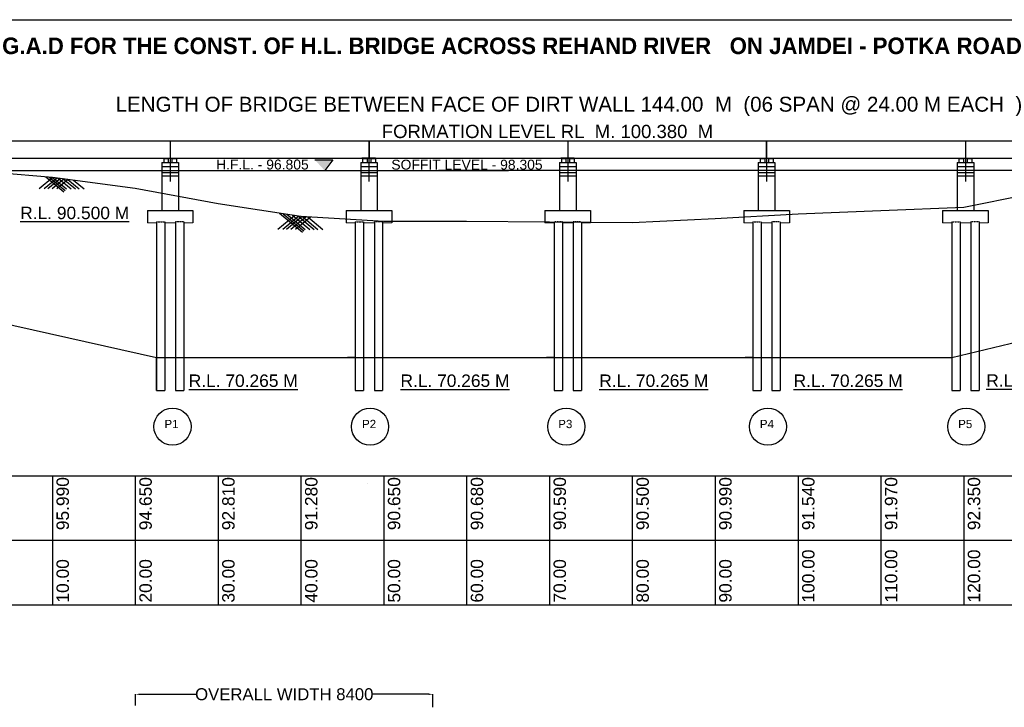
# Model space of a CAD drawing. Extents: x 10355834 to 15597769, y 431926 to 931084.
# Tile 14 of 17: x 10449084 to 10567940, y 730459 to 813450. Entities that reach past the tile are written whole.
import ezdxf

# ---------------------------------------------------------------- set-up
doc = ezdxf.new("R2010")
doc.units = ezdxf.units.MI
doc.header["$MEASUREMENT"] = 0
doc.linetypes.add('DASHED2', pattern=[0.375, 0.25, -0.125])
for name, color, linetype in [('CHAINAGE', 7, 'Continuous'), ('FORMAT', 7, 'Continuous'), ('GROUND_LVL', 114, 'Continuous'), ('TEXT', 3, 'Continuous')]:
    doc.layers.add(name, color=color, linetype=linetype)
doc.styles.get("Standard").update_dxf_attribs({"font": 'arial.ttf', "height": 500})
doc.dimstyles.new('bASANT jAIN  NMM', dxfattribs={"dimscale": 0.507, "dimtxt": 500, "dimasz": 1000, "dimexe": 50, "dimexo": 25, "dimgap": 0.09, "dimtad": 0, "dimtih": 1, "dimtoh": 1, "dimdec": 0, "dimzin": 0, "dimdsep": 46, "dimtxsty": 'Standard', "dimcen": 0.09, "dimclrd": 256, "dimclre": 256, "dimadec": 0, "dimazin": 0, "dimtfac": 1, "dimtdec": 0, "dimtix": 1, "dimtofl": 0, "dimtmove": 0, "dimatfit": 0, "dimfxl": 300, "dimtolj": 1, "dimtzin": 0, "dimlwd": -1, "dimlwe": -1, "dimarcsym": 0})

# ---------------------------------------------------------------- blocks, each defined once
blk = doc.blocks.new('*D263')
at = {"ltscale": 10, "transparency": 16777216}
for p, q in [((10463064, 730680), (10463064, 732054)), ((10463571, 732029), (10470354, 732029)), ((10498467, 732029), (10491685, 732029)), ((10498974, 730472), (10498974, 732054))]:
    blk.add_line(p, q, dxfattribs=at)
for points in [[(10463571, 732114), (10463571, 731945), (10463064, 732029)], [(10498467, 732114), (10498467, 731945), (10498974, 732029)]]:
    blk.add_solid(points, dxfattribs=at)
at = {"layer": 'Defpoints', "color": 0, "ltscale": 10, "transparency": 16777216}
for p in [(10498974, 732029), (10463064, 730667), (10498974, 730459)]:
    blk.add_point(p, dxfattribs=at)
at = {"color": 0, "ltscale": 10, "transparency": 16777216, "insert": (10481019, 732029), "char_height": 500, "width": 23195.22, "attachment_point": 5}
blk.add_mtext('\\A1;{\\H2.888x;OVERALL WIDTH 8400}', dxfattribs=at)

msp = doc.modelspace()

# ---------------------------------------------------------------- hatches: boundary and pattern name
at = {"ltscale": 10}
h = msp.add_hatch(dxfattribs=at)
h.set_pattern_fill('ANSI31', color=0)
h.set_pattern_definition([(45, (2857906.50485, 591799.24002), (-0.0883883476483, 0.0883883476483), [])])
h.paths.add_polyline_path([(10484730.67, 796516.75), (10485899.57, 795248.56), (10486866.94, 796516.75)])
at = {"layer": 'CHAINAGE'}
for points in [[(10466619.44, 796720.37), (10466619.44, 796681.37), (10466869.44, 796681.37), (10466869.44, 796720.37)], [(10467619.44, 796720.37), (10467619.44, 796681.37), (10467869.44, 796681.37), (10467869.44, 796720.37)], [(10490619.44, 796720.37), (10490619.44, 796681.37), (10490869.44, 796681.37), (10490869.44, 796720.37)], [(10491619.44, 796720.37), (10491619.44, 796681.37), (10491869.44, 796681.37), (10491869.44, 796720.37)], [(10514619.44, 796720.37), (10514619.44, 796681.37), (10514869.44, 796681.37), (10514869.44, 796720.37)], [(10515619.44, 796720.37), (10515619.44, 796681.37), (10515869.44, 796681.37), (10515869.44, 796720.37)], [(10538619.74, 796720.37), (10538619.74, 796681.37), (10538869.74, 796681.37), (10538869.74, 796720.37)], [(10539619.74, 796720.37), (10539619.74, 796681.37), (10539869.74, 796681.37), (10539869.74, 796720.37)], [(10562619.44, 796720.37), (10562619.44, 796681.37), (10562869.44, 796681.37), (10562869.44, 796720.37)], [(10563619.44, 796720.37), (10563619.44, 796681.37), (10563869.44, 796681.37), (10563869.44, 796720.37)]]:
    msp.add_hatch(color=0, dxfattribs=at).paths.add_polyline_path(points)

# ---------------------------------------------------------------- linework, layer by layer
at = {"ltscale": 10}
for p, q in [((10467234.44, 798795.38), (10467254.44, 798795.38)), ((10467254.44, 798795.38), (10467244.44, 798795.38)), ((10484730.67, 796516.75), (10486866.94, 796516.75)), ((10486866.94, 796516.75), (10485899.57, 795248.56)), ((10453036.07, 794414.28), (10443036.07, 795229.28)), ((10443744.44, 795229.28), (10508100.32, 795229.28)), ((10586764.44, 795229.28), (10499627.34, 795229.28)), ((10514244.44, 796224.37), (10516244.44, 796224.37)), ((10538244.74, 796224.37), (10540244.74, 796224.37)), ((10562244.44, 796224.37), (10564244.44, 796224.37)), ((10463036.07, 793074.28), (10453036.07, 794414.28)), ((10473036.07, 791234.28), (10463036.07, 793074.28)), ((10573036.07, 792774.28), (10563036.07, 790774.28)), ((10483036.07, 789704.28), (10473036.07, 791234.28)), ((10553036.07, 790394.28), (10543036.07, 789964.28)), ((10563036.07, 790774.28), (10553036.07, 790394.28)), ((10493036.07, 789074.28), (10483036.07, 789704.28)), ((10533036.07, 789414.28), (10523036.07, 788924.28)), ((10543036.07, 789964.28), (10533036.07, 789414.28)), ((10503036.07, 789104.28), (10493036.07, 789074.28)), ((10513036.07, 789014.28), (10503036.07, 789104.28)), ((10523036.07, 788924.28), (10513036.07, 789014.28)), ((10438594.44, 778724.28), (10465594.49, 772689.28)), ((10561594.49, 772689.28), (10586164.44, 778546.83)), ((10465594.49, 768680.4), (10465594.49, 772689.28)), ((10465594.49, 772689.28), (10489594.49, 772689.28)), ((10489594.49, 772689.28), (10488669.25, 772689.28)), ((10489594.49, 772689.28), (10561594.49, 772689.28)), ((10513594.49, 772689.28), (10512669.25, 772689.28)), ((10537594.79, 772689.28), (10536669.55, 772689.28)), ((10465594.49, 768680.4), (10466594.49, 768680.4)), ((10467894.39, 768680.4), (10468894.39, 768680.4)), ((10489594.49, 768680.4), (10490594.49, 768680.4)), ((10491894.39, 768680.4), (10492894.39, 768680.4)), ((10513594.49, 768680.4), (10514594.49, 768680.4)), ((10515894.39, 768680.4), (10516894.39, 768680.4)), ((10537594.79, 768680.4), (10538594.79, 768680.4)), ((10539894.7, 768680.4), (10540894.7, 768680.4)), ((10561594.49, 768680.4), (10562594.49, 768680.4)), ((10563894.39, 768680.4), (10564894.39, 768680.4))]:
    msp.add_line(p, q, dxfattribs=at)
at = {"color": 1, "ltscale": 10}
for p, q in [((10467244.44, 798795.38), (10467244.44, 793926.1)), ((10491244.44, 798795.38), (10491244.44, 793926.1)), ((10515244.44, 798795.38), (10515244.44, 793926.1)), ((10539244.44, 798795.38), (10539244.44, 793926.1)), ((10539244.74, 798795.38), (10539244.74, 793926.1)), ((10563244.44, 798795.38), (10563244.44, 793926.1)), ((10563244.44, 798795.38), (10563244.44, 793926.1))]:
    msp.add_line(p, q, dxfattribs=at)
at = {"color": 0, "linetype": 'Continuous', "ltscale": 10}
for centre in [(10467530.58, 764335.04), (10491380.42, 764335.04), (10515061.1, 764335.04), (10539402.23, 764335.04), (10563341.72, 764335.04)]:
    msp.add_circle(centre, 2239.22, dxfattribs=at)
at = {"layer": 'CHAINAGE', "ltscale": 10}
for p, q in [((10355833.77, 813450.06), (10680614.62, 813450.06)), ((10467234.44, 798795.38), (10443264.03, 798795.38)), ((10467234.44, 798795.38), (10467234.44, 796720.88)), ((10491234.44, 798795.39), (10467254.44, 798795.38)), ((10467254.44, 798795.38), (10467254.44, 796720.88)), ((10491234.44, 798795.39), (10491234.44, 796720.71)), ((10515234.44, 798795.4), (10491254.44, 798795.39)), ((10491254.44, 798795.39), (10491254.44, 796720.71)), ((10515234.44, 798795.4), (10515234.44, 796720.37)), ((10587244.44, 798795.42), (10515254.44, 798795.4)), ((10515254.44, 798795.4), (10515254.44, 796720.37)), ((10539224.44, 796720.37), (10539224.44, 798795.4)), ((10539244.44, 796720.37), (10539244.44, 798795.4)), ((10443256.12, 796721.05), (10467234.44, 796720.88)), ((10467254.44, 796720.88), (10491234.44, 796720.71)), ((10491234.44, 796720.37), (10490400.75, 796720.37)), ((10491244.44, 796720.71), (10491244.44, 796720.37)), ((10491254.44, 796720.71), (10515234.44, 796720.54)), ((10492015.75, 796720.37), (10491254.44, 796720.37)), ((10515234.44, 796720.37), (10514400.75, 796720.37)), ((10515244.44, 796720.54), (10515244.44, 796720.37)), ((10515254.44, 796720.54), (10587244.44, 796720.04)), ((10516015.75, 796720.37), (10515254.44, 796720.37)), ((10539244.44, 796720.37), (10539244.74, 796720.37)), ((10453036.07, 758415.4), (10453036.07, 742834.41)), ((10463036.07, 758415.4), (10463036.07, 742834.41)), ((10473036.07, 758415.4), (10473036.07, 742834.41)), ((10483036.07, 758415.4), (10483036.07, 742834.41)), ((10493036.07, 758415.4), (10493036.07, 742834.41)), ((10503036.07, 758415.4), (10503036.07, 742834.41)), ((10513036.07, 758415.4), (10513036.07, 742834.41)), ((10523036.07, 758415.4), (10523036.07, 742834.41)), ((10533036.07, 758415.4), (10533036.07, 742834.41)), ((10543036.07, 758415.4), (10543036.07, 742834.41)), ((10553036.07, 758415.4), (10553036.07, 742834.41)), ((10563036.07, 758415.4), (10563036.07, 742834.41)), ((10413036.07, 750624.85), (10613036.07, 750624.85)), ((10413036.07, 742834.41), (10613036.07, 742834.41))]:
    msp.add_line(p, q, dxfattribs=at)
at = {"layer": 'CHAINAGE', "color": 0}
for p, q in [((10466469.44, 796681.37), (10466469.44, 796224.37)), ((10466469.44, 796681.37), (10467019.44, 796681.37)), ((10466619.44, 796681.37), (10466619.44, 796720.37)), ((10466869.44, 796681.37), (10466869.44, 796720.37)), ((10467019.44, 796681.37), (10467019.44, 796224.37)), ((10467469.44, 796681.37), (10468019.44, 796681.37)), ((10467469.44, 796681.37), (10467469.44, 796224.37)), ((10467619.44, 796681.37), (10467619.44, 796720.37)), ((10467869.44, 796681.37), (10467869.44, 796720.37)), ((10468019.44, 796681.37), (10468019.44, 796224.37)), ((10490469.44, 796681.37), (10490469.44, 796224.37)), ((10490469.44, 796681.37), (10491019.44, 796681.37)), ((10490619.44, 796681.37), (10490619.44, 796720.37)), ((10490869.44, 796681.37), (10490869.44, 796720.37)), ((10491019.44, 796681.37), (10491019.44, 796224.37)), ((10491469.44, 796681.37), (10492019.44, 796681.37)), ((10491469.44, 796681.37), (10491469.44, 796224.37)), ((10491619.44, 796681.37), (10491619.44, 796720.37)), ((10491869.44, 796681.37), (10491869.44, 796720.37)), ((10492019.44, 796681.37), (10492019.44, 796224.37)), ((10514469.44, 796681.37), (10514469.44, 796224.37)), ((10514469.44, 796681.37), (10515019.44, 796681.37)), ((10514619.44, 796681.37), (10514619.44, 796720.37)), ((10514869.44, 796681.37), (10514869.44, 796720.37)), ((10515019.44, 796681.37), (10515019.44, 796224.37)), ((10515469.44, 796681.37), (10516019.44, 796681.37)), ((10515469.44, 796681.37), (10515469.44, 796224.37)), ((10515619.44, 796681.37), (10515619.44, 796720.37)), ((10515869.44, 796681.37), (10515869.44, 796720.37)), ((10516019.44, 796681.37), (10516019.44, 796224.37)), ((10538469.74, 796681.37), (10538469.74, 796224.37)), ((10538469.74, 796681.37), (10539019.74, 796681.37)), ((10538619.74, 796681.37), (10538619.74, 796720.37)), ((10538869.74, 796681.37), (10538869.74, 796720.37)), ((10539019.74, 796681.37), (10539019.74, 796224.37)), ((10539469.74, 796681.37), (10540019.74, 796681.37)), ((10539469.74, 796681.37), (10539469.74, 796224.37)), ((10539619.74, 796681.37), (10539619.74, 796720.37)), ((10539869.74, 796681.37), (10539869.74, 796720.37)), ((10540019.74, 796681.37), (10540019.74, 796224.37)), ((10562469.44, 796681.37), (10562469.44, 796224.37)), ((10562469.44, 796681.37), (10563019.44, 796681.37)), ((10562619.44, 796681.37), (10562619.44, 796720.37)), ((10562869.44, 796681.37), (10562869.44, 796720.37)), ((10563019.44, 796681.37), (10563019.44, 796224.37)), ((10563469.44, 796681.37), (10564019.44, 796681.37)), ((10563469.44, 796681.37), (10563469.44, 796224.37)), ((10563619.44, 796681.37), (10563619.44, 796720.37)), ((10563869.44, 796681.37), (10563869.44, 796720.37)), ((10564019.44, 796681.37), (10564019.44, 796224.37)), ((10466244.44, 796224.37), (10466244.44, 792483.94)), ((10466244.44, 796224.37), (10468244.44, 796224.37)), ((10466244.44, 795724.37), (10468244.44, 795724.37)), ((10468244.44, 796224.37), (10468244.44, 792115.94)), ((10490244.44, 796224.37), (10490244.44, 792351.32)), ((10490244.44, 796224.37), (10492244.44, 796224.37)), ((10490244.44, 795724.37), (10492244.44, 795724.37)), ((10492244.44, 796224.37), (10492244.44, 792346.38)), ((10514244.44, 796224.37), (10514244.44, 792591.62)), ((10514244.44, 795724.37), (10516244.44, 795724.37)), ((10516244.44, 796224.37), (10516244.44, 792586.67)), ((10538244.74, 796224.37), (10538244.74, 792591.62)), ((10538244.74, 795724.37), (10540244.74, 795724.37)), ((10540244.74, 796224.37), (10540244.74, 792586.67)), ((10562244.44, 796224.37), (10562244.44, 792591.62)), ((10562244.44, 795724.37), (10564244.44, 795724.37)), ((10564244.44, 796224.37), (10564244.44, 792586.67)), ((10466244.44, 795024.37), (10468244.44, 795024.37)), ((10466244.44, 794624.37), (10468244.44, 794624.37)), ((10490244.44, 795024.37), (10492244.44, 795024.37)), ((10490244.44, 794624.37), (10492244.44, 794624.37)), ((10514244.44, 795024.37), (10516244.44, 795024.37)), ((10514244.44, 794624.37), (10516244.44, 794624.37)), ((10538244.74, 795024.37), (10540244.74, 795024.37)), ((10538244.74, 794624.37), (10540244.74, 794624.37)), ((10562244.44, 795024.37), (10564244.44, 795024.37)), ((10562244.44, 794624.37), (10564244.44, 794624.37)), ((10466244.44, 792244.8), (10466244.44, 791006.96)), ((10468244.44, 792244.8), (10468244.44, 791006.96)), ((10490244.44, 792351.32), (10490244.44, 792244.8)), ((10490244.44, 792244.8), (10490244.44, 791006.96)), ((10492244.44, 792346.38), (10492244.44, 792244.8)), ((10492244.44, 792244.8), (10492244.44, 791006.96)), ((10514244.44, 792591.62), (10514244.44, 792244.8)), ((10514244.44, 792244.8), (10514244.44, 791006.96)), ((10516244.44, 792586.67), (10516244.44, 792244.8)), ((10516244.44, 792244.8), (10516244.44, 791006.96)), ((10538244.74, 792591.62), (10538244.74, 792244.8)), ((10538244.74, 792244.8), (10538244.74, 791006.96)), ((10540244.74, 792586.67), (10540244.74, 792244.8)), ((10540244.74, 792244.8), (10540244.74, 791006.96)), ((10562244.44, 792591.62), (10562244.44, 792244.8)), ((10562244.44, 792244.8), (10562244.44, 791006.96)), ((10564244.44, 792586.67), (10564244.44, 792244.8)), ((10564244.44, 792244.8), (10564244.44, 791006.96)), ((10466244.44, 791006.96), (10466244.44, 790424.21)), ((10468244.44, 791006.96), (10468244.44, 790424.21)), ((10490244.44, 791006.96), (10490244.44, 790424.21)), ((10492244.44, 791006.96), (10492244.44, 790424.21)), ((10514244.44, 791006.96), (10514244.44, 790424.21)), ((10516244.44, 791006.96), (10516244.44, 790424.21)), ((10538244.74, 791006.96), (10538244.74, 790424.21)), ((10540244.74, 791006.96), (10540244.74, 790424.21)), ((10562244.44, 791006.96), (10562244.44, 790424.21)), ((10564244.44, 791006.96), (10564244.44, 790424.21))]:
    msp.add_line(p, q, dxfattribs=at)
at = {"layer": 'CHAINAGE', "color": 0, "linetype": 'Continuous'}
for p, q in [((10466244.44, 792483.94), (10466244.44, 790424.21)), ((10468244.44, 791741.62), (10468244.44, 790424.21)), ((10490244.44, 792244.8), (10490244.44, 790424.21)), ((10492244.44, 791741.62), (10492244.44, 790424.21)), ((10514244.44, 792244.8), (10514244.44, 790424.21)), ((10516244.44, 791741.62), (10516244.44, 790424.21)), ((10538244.74, 792244.8), (10538244.74, 790424.21)), ((10540244.74, 791741.62), (10540244.74, 790424.21)), ((10562244.44, 792244.8), (10562244.44, 790424.21)), ((10564244.44, 791741.62), (10564244.44, 790424.21)), ((10464494.46, 790424.21), (10469994.47, 790424.21)), ((10464494.46, 790424.21), (10464494.46, 788924.28)), ((10469994.47, 790424.21), (10469994.47, 788924.28)), ((10488494.46, 790424.21), (10493994.47, 790424.21)), ((10488494.46, 790424.21), (10488494.46, 788924.28)), ((10493994.47, 790424.21), (10493994.47, 788924.28)), ((10512494.46, 790424.21), (10517994.47, 790424.21)), ((10512494.46, 790424.21), (10512494.46, 788924.28)), ((10517994.47, 790424.21), (10517994.47, 788924.28)), ((10536494.76, 790424.21), (10541994.77, 790424.21)), ((10536494.76, 790424.21), (10536494.76, 788924.28)), ((10541994.77, 790424.21), (10541994.77, 788924.28)), ((10560494.46, 790424.21), (10565994.47, 790424.21)), ((10560494.46, 790424.21), (10560494.46, 788924.28)), ((10565994.47, 790424.21), (10565994.47, 788924.28)), ((10465594.49, 789049.34), (10465594.49, 768680.4)), ((10466594.49, 789049.34), (10466594.49, 768680.4)), ((10467894.39, 789049.34), (10467894.39, 768680.4)), ((10468894.39, 789049.34), (10468894.39, 768680.4)), ((10489594.49, 789049.34), (10489594.49, 768680.4)), ((10490594.49, 789049.34), (10490594.49, 768680.4)), ((10491894.39, 789049.34), (10491894.39, 768680.4)), ((10492894.39, 789049.34), (10492894.39, 768680.4)), ((10513594.49, 789049.34), (10513594.49, 768680.4)), ((10514594.49, 789049.34), (10514594.49, 768680.4)), ((10515894.39, 789049.34), (10515894.39, 768680.4)), ((10516894.39, 789049.34), (10516894.39, 768680.4)), ((10537594.79, 789049.34), (10537594.79, 768680.4)), ((10538594.79, 789049.34), (10538594.79, 768680.4)), ((10539894.7, 789049.34), (10539894.7, 768680.4)), ((10540894.7, 789049.34), (10540894.7, 768680.4)), ((10561594.49, 789049.34), (10561594.49, 768680.4)), ((10562594.49, 789049.34), (10562594.49, 768680.4)), ((10563894.39, 789049.34), (10563894.39, 768680.4)), ((10564894.39, 789049.34), (10564894.39, 768680.4))]:
    msp.add_line(p, q, dxfattribs=at)
at = {"layer": 'CHAINAGE', "color": 0, "linetype": 'Continuous', "lineweight": 5}
for p, q in [((10464494.46, 788924.28), (10465594.53, 788924.28)), ((10466594.59, 788924.28), (10467893.79, 788924.28)), ((10468894.39, 788924.28), (10469994.47, 788924.28)), ((10488494.46, 788924.28), (10489594.49, 788924.28)), ((10490594.59, 788924.28), (10491893.79, 788924.28)), ((10492894.39, 788924.28), (10493994.47, 788924.28)), ((10512494.46, 788924.28), (10513594.53, 788924.28)), ((10514594.59, 788924.28), (10515893.79, 788924.28)), ((10516894.39, 788924.28), (10517994.47, 788924.28)), ((10536494.76, 788924.28), (10537594.84, 788924.28)), ((10538594.89, 788924.28), (10539894.1, 788924.28)), ((10540894.7, 788924.28), (10541994.77, 788924.28)), ((10560494.46, 788924.28), (10561594.53, 788924.28)), ((10562594.59, 788924.28), (10563893.79, 788924.28)), ((10564894.39, 788924.28), (10565994.47, 788924.28))]:
    msp.add_line(p, q, dxfattribs=at)
at = {"layer": 'CHAINAGE', "color": 0, "linetype": 'DASHED2', "ltscale": 50}
for p, q in [((10465594.49, 789049.34), (10466594.59, 789049.34)), ((10468894.39, 789049.34), (10467893.79, 789049.34)), ((10489594.49, 789049.34), (10490594.59, 789049.34)), ((10492894.39, 789049.34), (10491893.79, 789049.34)), ((10514594.59, 789049.34), (10513593.99, 789049.34)), ((10516894.39, 789049.34), (10515893.79, 789049.34)), ((10537594.79, 789049.34), (10538594.89, 789049.34)), ((10540894.7, 789049.34), (10539894.1, 789049.34)), ((10561594.49, 789049.34), (10562594.59, 789049.34)), ((10564894.39, 789049.34), (10563893.79, 789049.34))]:
    msp.add_line(p, q, dxfattribs=at)
at = {"layer": 'CHAINAGE', "color": 0, "ltscale": 10}
msp.add_line((10413036.07, 758415.4), (10613036.07, 758415.4), dxfattribs=at)
at = {"layer": 'CHAINAGE', "color": 1, "ltscale": 10}
msp.add_line((10491042.91, 757415.33), (10491042.91, 757415.4), dxfattribs=at)
at = {"layer": 'GROUND_LVL', "color": 0}
for p, q in [((10453100.51, 794405.64), (10451432.56, 793030.48)), ((10453607.82, 794337.66), (10452022.33, 793030.48)), ((10452219.79, 794480.8), (10454416.89, 792669.38)), ((10454006.83, 794284.19), (10452486.18, 793030.48)), ((10452627.99, 794447.53), (10454565.75, 792849.93)), ((10454455.71, 794224.04), (10453008.02, 793030.48)), ((10453036.2, 794414.26), (10454714.6, 793030.48)), ((10454943.79, 794158.64), (10453575.42, 793030.48)), ((10453713.71, 794323.47), (10455282, 793030.48)), ((10454336.83, 794239.97), (10455803.84, 793030.48)), ((10454890.71, 794165.75), (10456267.7, 793030.48)), ((10455594.93, 794071.39), (10456857.46, 793030.48)), ((10482282.25, 789819.61), (10480253.68, 788147.13)), ((10480427.21, 790103.43), (10483238.01, 787786.03)), ((10482779.7, 789743.5), (10480843.45, 788147.13)), ((10480878.87, 790034.33), (10483386.87, 787966.58)), ((10483184.63, 789694.92), (10481307.3, 788147.13)), ((10481330.54, 789965.22), (10483535.72, 788147.13)), ((10483669.43, 789664.37), (10481829.14, 788147.13)), ((10482027.22, 789858.63), (10484103.12, 788147.13)), ((10484196.55, 789631.17), (10482396.54, 788147.13)), ((10482667.97, 789760.6), (10484624.96, 788147.13)), ((10483213.71, 789693.08), (10485088.82, 788147.13)), ((10483852.27, 789652.85), (10485678.58, 788147.13)), ((10550653.08, 790358.91), (10550652.15, 790358.14))]:
    msp.add_line(p, q, dxfattribs=at)

# ---------------------------------------------------------------- texts
at = {"ltscale": 10, "char_height": 996.094, "width": 9424.4893, "attachment_point": 1}
for s, insert in [('P1', (10466561.88, 765152.83)), ('P2', (10490411.72, 765152.83)), ('P3', (10514092.4, 765152.83)), ('P4', (10538433.53, 765152.83)), ('P5', (10562373.02, 765152.83))]:
    msp.add_mtext(s, dxfattribs=dict(at, insert=insert))
at = {"layer": 'CHAINAGE', "color": 0}
for s, insert, char_height, width, attachment_point in [('{\\fArial|b1|i0|c0|p34;G.A.D FOR THE CONST. OF H.L. BRIDGE ACROSS REHAND RIVER   ON JAMDEI - POTKA ROAD}', (10506493.63, 811298.79), 2000, 227272.6728, 2), ('{\\LR.L. 90.500 M}', (10449146.82, 790877.45), 1500, 18547.5709, 1), ('{\\LR.L. 70.265 M}', (10469489.3, 770627.55), 1500, 18547.5709, 1), ('{\\LR.L. 70.265 M}', (10495046.92, 770627.55), 1500, 18547.5709, 1), ('{\\LR.L. 70.265 M}', (10519047.22, 770627.55), 1500, 18547.5709, 1), ('{\\LR.L. 70.265 M}', (10542506.3, 770627.55), 1500, 18547.5709, 1), ('{\\LR.L. 70.265 M}', (10565767.35, 770653.33), 1500, 18547.5709, 1)]:
    msp.add_mtext(s, dxfattribs=dict(at, insert=insert, char_height=char_height, width=width, attachment_point=attachment_point))
at = {"layer": 'CHAINAGE', "color": 0, "char_height": 1500, "width": 36219.0408, "attachment_point": 1, "rotation": 90}
for s, insert in [('  10.00      95.990', (10453526.65, 741934.84)), ('  20.00      94.650', (10463526.65, 741934.84)), ('  30.00      92.810', (10473526.65, 741934.84)), ('  40.00      91.280', (10483526.65, 741934.84)), ('  50.00      90.650', (10493526.65, 741934.84)), ('  60.00      90.680', (10503526.65, 741934.84)), ('  70.00      90.590', (10513526.65, 741934.84)), ('  80.00      90.500', (10523526.65, 741934.84)), ('  90.00      90.990', (10533526.65, 741934.84)), ('  100.00    91.540', (10543526.65, 741934.84)), ('  110.00    91.970', (10553526.65, 741934.84)), ('  120.00    92.350', (10563526.65, 741934.84))]:
    msp.add_mtext(s, dxfattribs=dict(at, insert=insert))
at = {"layer": 'FORMAT', "lineweight": 20, "char_height": 1200, "attachment_point": 1}
for s, insert, width in [('H.F.L. - 96.805', (10472793.48, 796570.52), 15153.9429), ('SOFFIT LEVEL - 98.305', (10493947.09, 796553.88), 18746.0505)]:
    msp.add_mtext(s, dxfattribs=dict(at, insert=insert, width=width))
at = {"layer": 'TEXT', "color": 0, "attachment_point": 1}
for s, insert, char_height, width in [('LENGTH OF BRIDGE BETWEEN FACE OF DIRT WALL 144.00  M  (06 SPAN @ 24.00 M EACH  )', (10460654.84, 804149.48), 1800, 128252.4127), ('FORMATION LEVEL RL  M. 100.380  M', (10492795.6, 800762.4), 1600, 51871.0083)]:
    msp.add_mtext(s, dxfattribs=dict(at, insert=insert, char_height=char_height, width=width))

# ---------------------------------------------------------------- dimensions: what is measured, and where the dimension line sits
at = {"color": 0, "ltscale": 10}
dim = msp.add_linear_dim(base=(10498974.28, 732029.08), p1=(10463064.28, 730667.49), p2=(10498974.28, 730459.44), text='{\\H2.888x;OVERALL WIDTH 8400}', dimstyle='bASANT jAIN  NMM', dxfattribs=at)
dim.commit()
dim.dimension.update_dxf_attribs({"geometry": '*D263', "text_midpoint": (10481019.28, 732029.08)})

doc.saveas('drawing.dxf')
